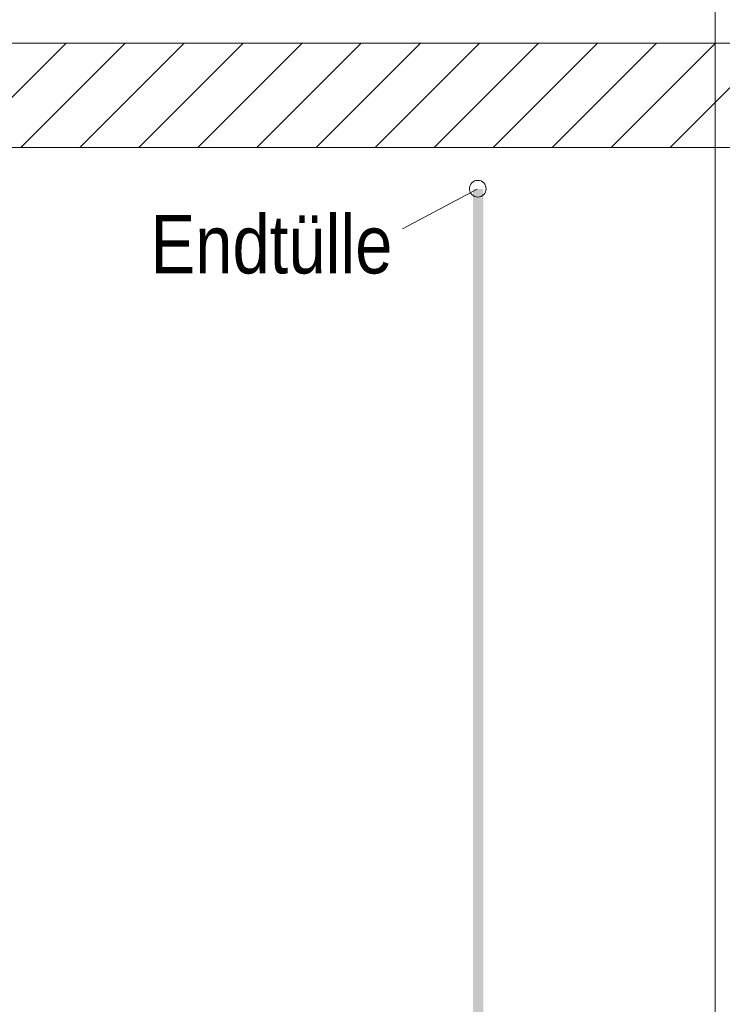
# Model space of a CAD drawing. Extents: x -620 to 300, y 62 to 1112.
# Tile 129 of 256: x 145 to 161, y 721 to 745. Entities that reach past the tile are written whole.
import ezdxf
from ezdxf.lldxf.tags import DXFTag

# ---------------------------------------------------------------- set-up
doc = ezdxf.new("R2010")
doc.units = 0
doc.layers.get('0').update_dxf_attribs({"lineweight": 13})
for name, color, linetype, lineweight, true_color in [('E_Betonbaudose', 1, 'Continuous', 13, 0xff0000), ('E_Detail_Beschriftung', 7, 'Continuous', 13, 0x009900), ('E_Detail_Wandschraffur', 7, 'Continuous', 5, 0xc0c0c0)]:
    doc.layers.add(name, color=color, linetype=linetype, lineweight=lineweight, true_color=true_color)
doc.layers.add('E_Detail_Linie_Text_Bem', color=7, linetype='Continuous', lineweight=13)
doc.styles.get("Standard").update_dxf_attribs({"font": 'ARIALN.TTF'})
tags = doc.linetypes.add('fein_strichliert', pattern=[4, 1, -2, 1]).pattern_tags.tags
tags[8:9] = [DXFTag(74, 4), DXFTag(75, 0), DXFTag(340, '0'), DXFTag(46, 0.0), DXFTag(50, 0.0), DXFTag(44, 0.0), DXFTag(45, 0.0)]
tags[6:7] = [DXFTag(74, 4), DXFTag(75, 0), DXFTag(340, '0'), DXFTag(46, 0.0), DXFTag(50, 0.0), DXFTag(44, 0.0), DXFTag(45, 0.0)]
tags[4:5] = [DXFTag(74, 4), DXFTag(75, 0), DXFTag(340, '0'), DXFTag(46, 0.0), DXFTag(50, 0.0), DXFTag(44, 0.0), DXFTag(45, 0.0)]
tags = doc.linetypes.add('fein_strichliert-A06G9S0L8I', pattern=[4, 1, -2, 1]).pattern_tags.tags
tags[8:9] = [DXFTag(74, 4), DXFTag(75, 0), DXFTag(340, '0'), DXFTag(46, 0.0), DXFTag(50, 0.0), DXFTag(44, 0.0), DXFTag(45, 0.0)]
tags[6:7] = [DXFTag(74, 4), DXFTag(75, 0), DXFTag(340, '0'), DXFTag(46, 0.0), DXFTag(50, 0.0), DXFTag(44, 0.0), DXFTag(45, 0.0)]
tags[4:5] = [DXFTag(74, 4), DXFTag(75, 0), DXFTag(340, '0'), DXFTag(46, 0.0), DXFTag(50, 0.0), DXFTag(44, 0.0), DXFTag(45, 0.0)]

# ---------------------------------------------------------------- blocks, each defined once
blk = doc.blocks.new('Referenz-A06G9S0O8I')
at = {"layer": 'E_Betonbaudose', "linetype": 'Continuous', "ltscale": 0.13}
blk.add_circle((155.498, 740.909), 0.2, dxfattribs=at)
at = {"layer": 'E_Detail_Linie_Text_Bem', "linetype": 'fein_strichliert-A06G9S0L8I', "ltscale": 0.65}
blk.add_line((161.184, 701.091), (161.184, 753.97), dxfattribs=at)
at = {"layer": 'E_Detail_Linie_Text_Bem', "linetype": 'Continuous', "ltscale": 0.13}
for p, q in [((170.075, 744.399), (118.747, 744.399)), ((118.747, 741.899), (167.575, 741.899)), ((129.14, 741.899), (170.075, 741.899))]:
    blk.add_line(p, q, dxfattribs=at)
at = {"layer": 'E_Detail_Linie_Text_Bem', "color": 0, "linetype": 'Continuous', "ltscale": 0.13}
blk.add_line((153.696, 739.947), (155.486, 740.899), dxfattribs=at)
at = {"layer": 'E_Detail_Linie_Text_Bem', "linetype": 'Continuous', "ltscale": 0.13}
blk.add_solid([(155.632, 740.9), (155.632, 706.899), (155.382, 740.899), (155.382, 706.899)], dxfattribs=at)
at = {"layer": 'E_Detail_Wandschraffur', "linetype": 'ByBlock', "ltscale": 0.13}
for p, q in [((143.136, 741.899), (145.636, 744.399)), ((145.965, 741.899), (148.465, 744.399)), ((148.793, 741.899), (151.293, 744.399)), ((151.621, 741.899), (154.121, 744.399)), ((154.45, 741.899), (156.95, 744.399)), ((157.278, 741.899), (159.778, 744.399)), ((160.107, 741.899), (162.607, 744.399))]:
    blk.add_line(p, q, dxfattribs=at)
at = {"layer": 'E_Detail_Wandschraffur', "linetype": 'fein_strichliert', "ltscale": 0.13}
for p, q in [((144.55, 741.899), (147.05, 744.399)), ((147.379, 741.899), (149.879, 744.399)), ((150.207, 741.899), (152.707, 744.399)), ((153.036, 741.899), (155.536, 744.399)), ((155.864, 741.899), (158.364, 744.399)), ((158.693, 741.899), (161.193, 744.399))]:
    blk.add_line(p, q, dxfattribs=at)
at = {"layer": 'E_Detail_Beschriftung', "linetype": 'Continuous', "ltscale": 0.13, "insert": (147.658, 740.278), "char_height": 1.4, "attachment_point": 1}
blk.add_mtext('{\\fArial Narrow;Endtülle}', dxfattribs=at)

msp = doc.modelspace()

# ---------------------------------------------------------------- block references
at = {"color": 8, "lineweight": 25, "ltscale": 0.25, "true_color": 0x808080}
msp.add_blockref('Referenz-A06G9S0O8I', (0, 0), dxfattribs=at)

doc.saveas('drawing.dxf')
